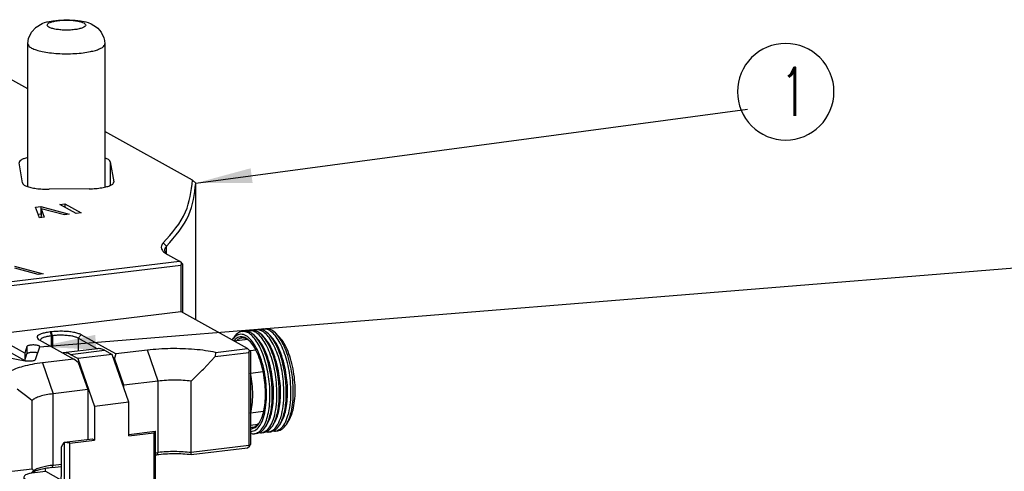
# Model space of a CAD drawing. Header units: inches. Extents: x -399 to 442, y -299 to 295.
# Tile 56 of 134: x -69 to -8, y 166 to 194. Entities that reach past the tile are written whole.
import ezdxf

# ---------------------------------------------------------------- set-up
doc = ezdxf.new("R2010")
doc.units = ezdxf.units.IN
doc.layers.add('1', color=7, linetype='Continuous')
doc.styles.add('CONVERTER_13', font='txt.shx', dxfattribs={"width": 0.63})
doc.dimstyles.get("Standard").update_dxf_attribs({"dimtxt": 0.18, "dimasz": 0.18, "dimexe": 0.18, "dimexo": 0.0625, "dimgap": 0.09, "dimtad": 0, "dimtih": 1, "dimtoh": 1, "dimdec": 4, "dimzin": 0, "dimdsep": 46, "dimtxsty": 'Standard', "dimcen": 0.09, "dimadec": 0, "dimazin": 0, "dimtfac": 1, "dimtdec": 4, "dimtofl": 0, "dimtmove": 0, "dimatfit": 3, "dimfxl": 1, "dimtolj": 1, "dimtzin": 0, "dimarcsym": 0})

# ---------------------------------------------------------------- blocks, each defined once
blk = doc.blocks.new('N2390-20306_4__94', base_point=(-85.879, 176.787))
at = {"color": 7, "linetype": 'Continuous'}
for p, q in [((-80.139, 217.523), (-82.812, 217.2)), ((-79.6, 217.402), (-79.008, 217.074)), ((-82.838, 217.194), (-82.812, 217.2)), ((-81.682, 216.751), (-82.273, 217.079)), ((-79.008, 217.074), (-81.682, 216.751)), ((-81.682, 216.751), (-80.371, 213.03)), ((-77.698, 213.352), (-79.008, 217.074)), ((-77.698, 213.352), (-80.371, 213.03)), ((-80.371, 213.03), (-80.371, 210.422)), ((-77.698, 210.744), (-77.698, 213.352)), ((-82.738, 210.25), (-80.541, 210.515)), ((-80.541, 210.515), (-80.371, 210.422)), ((-77.698, 210.858), (-75.669, 211.103)), ((-77.698, 210.744), (-75.772, 210.977)), ((-75.772, 210.977), (-75.627, 211.08)), ((-75.772, 210.977), (-75.772, 202.428)), ((-75.627, 211.08), (-75.669, 211.103)), ((-75.627, 202.531), (-75.627, 211.08)), ((-82.95, 209.884), (-82.738, 210.25)), ((-82.95, 207.759), (-82.95, 209.884)), ((-82.696, 210.227), (-82.738, 210.25)), ((-82.297, 210.189), (-82.696, 210.227)), ((-82.696, 201.678), (-82.696, 210.227)), ((-82.297, 210.189), (-80.371, 210.422)), ((-82.297, 201.641), (-82.297, 210.189)), ((-84.175, 207.993), (-84.175, 208.208)), ((-85.879, 207.54), (-85.879, 206.274)), ((-85.739, 207.376), (-83.795, 206.297)), ((-85.013, 207.892), (-84.175, 207.993)), ((-84.175, 207.993), (-82.988, 207.334)), ((-85.876, 206.251), (-85.879, 206.274)), ((-85.844, 206.039), (-85.876, 206.251)), ((-85.787, 205.698), (-85.844, 206.039)), ((-85.608, 203.519), (-85.787, 205.698)), ((-84.937, 200.909), (-85.608, 203.519)), ((-84.285, 199.569), (-84.937, 200.909)), ((-83.871, 198.742), (-84.285, 199.569)), ((-74.78, 199.473), (-74.896, 199.627)), ((-74.345, 199.147), (-74.095, 198.907)), ((-82.581, 197.353), (-83.871, 198.742)), ((-82.416, 197.208), (-82.581, 197.353)), ((-82.431, 197.203), (-82.377, 197.169)), ((-82.377, 197.169), (-82.416, 197.208)), ((-81.915, 196.913), (-82.377, 197.169)), ((-81.831, 196.868), (-81.915, 196.913)), ((-81.32, 196.582), (-81.831, 196.868)), ((-81.346, 196.594), (-81.289, 196.537)), ((-81.308, 196.573), (-81.346, 196.594)), ((-81.288, 196.564), (-81.308, 196.573)), ((-81.289, 196.537), (-81.151, 196.415)), ((-81.151, 196.415), (-80.913, 195.902)), ((-80.913, 195.902), (-80.773, 195.594)), ((-80.773, 195.594), (-80.482, 194.39)), ((-80.482, 194.39), (-80.384, 193.24)), ((-72.61, 193.681), (-72.62, 194.065)), ((-72.462, 193.69), (-72.474, 194.13)), ((-80.384, 193.24), (-80.383, 193.06)), ((-80.383, 193.06), (-80.379, 192.317)), ((-80.379, 192.317), (-80.383, 191.529)), ((-79.526, 186.724), (-79.526, 192.675)), ((-79.128, 186.687), (-79.128, 192.637)), ((-80.383, 191.529), (-80.38, 190.615)), ((-80.38, 190.615), (-80.379, 190.544)), ((-80.379, 190.544), (-80.37, 190.124)), ((-80.37, 190.124), (-80.37, 187.056)), ((-80.38, 186.779), (-80.383, 185.815)), ((-80.379, 186.846), (-80.38, 186.779)), ((-80.37, 187.056), (-80.379, 186.846)), ((-80.376, 185.883), (-80.383, 185.815)), ((-80.374, 185.672), (-80.383, 185.815)), ((-80.383, 185.815), (-80.38, 185.806)), ((-80.368, 185.605), (-80.374, 185.672)), ((-80.347, 185.04), (-80.368, 185.605)), ((-80.248, 184.24), (-80.347, 185.04)), ((-80.085, 183.458), (-80.248, 184.24)), ((-72.788, 180.753), (-78.071, 183.686)), ((-71.019, 184.181), (-66.263, 181.541)), ((-79.86, 182.713), (-80.085, 183.458)), ((-72.934, 180.361), (-78.343, 183.363)), ((-74.743, 182.857), (-74.628, 182.915)), ((-74.628, 182.915), (-74.569, 182.94)), ((-74.569, 182.94), (-74.347, 183.021)), ((-74.347, 183.021), (-74.2, 183.064)), ((-74.2, 183.064), (-74.001, 183.114)), ((-74.001, 183.114), (-73.762, 183.163)), ((-73.762, 183.163), (-73.66, 183.181)), ((-73.66, 183.181), (-73.287, 183.235)), ((-79.575, 182.017), (-79.86, 182.713)), ((-75.019, 182.543), (-74.989, 182.642)), ((-75.014, 182.486), (-75.019, 182.543)), ((-74.985, 182.414), (-75.014, 182.486)), ((-74.989, 182.642), (-74.97, 182.672)), ((-74.924, 182.337), (-74.985, 182.414)), ((-74.97, 182.672), (-74.914, 182.735)), ((-74.891, 182.306), (-74.924, 182.337)), ((-74.914, 182.735), (-74.743, 182.857)), ((-74.738, 182.203), (-74.891, 182.306)), ((-74.738, 182.203), (-74.569, 182.109)), ((-69.131, 182.766), (-69.3, 182.859)), ((-79.367, 181.633), (-79.575, 182.017)), ((-79.217, 181.38), (-79.367, 181.633)), ((-78.759, 180.808), (-79.217, 181.38)), ((-74.362, 182.013), (-74.569, 182.109)), ((-74.292, 181.986), (-74.362, 182.013)), ((-74.102, 181.924), (-74.292, 181.986)), ((-73.91, 181.873), (-74.102, 181.924)), ((-73.743, 181.835), (-73.91, 181.873)), ((-73.431, 181.778), (-73.743, 181.835)), ((-73.331, 181.762), (-73.431, 181.778)), ((-73.108, 181.733), (-73.331, 181.762)), ((-72.637, 181.688), (-73.108, 181.733)), ((-66.263, 181.541), (-72.788, 180.753)), ((-72.393, 181.674), (-72.637, 181.688)), ((-72.277, 181.669), (-72.393, 181.674)), ((-71.897, 181.661), (-72.277, 181.669)), ((-71.675, 181.662), (-71.897, 181.661)), ((-71.399, 181.67), (-71.675, 181.662)), ((-71.1, 181.686), (-71.399, 181.67)), ((-70.981, 181.694), (-71.1, 181.686)), ((-70.582, 181.734), (-70.981, 181.694)), ((-66.263, 181.541), (-65.864, 181.214)), ((-78.733, 180.785), (-78.759, 180.808)), ((-78.706, 180.76), (-78.733, 180.785)), ((-78.169, 180.349), (-78.706, 180.76)), ((-65.864, 181.214), (-72.934, 180.361)), ((-72.934, 180.361), (-72.788, 180.753)), ((-70.832, 181.302), (-70.833, 181.301)), ((-69.317, 181.299), (-69.336, 181.319)), ((-65.864, 177.64), (-65.864, 181.214)), ((-78.15, 180.334), (-78.368, 180.496)), ((-78.15, 180.334), (-78.169, 180.349)), ((-77.248, 179.836), (-78.15, 180.334)), ((-78.118, 180.316), (-78.15, 180.334)), ((-77.197, 179.795), (-77.248, 179.836)), ((-76.996, 180.065), (-77.008, 180.236)), ((-76.989, 180.022), (-76.996, 180.065)), ((-76.958, 179.893), (-76.989, 180.022)), ((-76.929, 179.808), (-76.958, 179.893)), ((-72.934, 176.787), (-72.934, 180.361)), ((-77.181, 179.783), (-77.197, 179.795)), ((-76.767, 179.495), (-77.181, 179.783)), ((-76.85, 179.646), (-76.929, 179.808)), ((-76.588, 179.168), (-76.85, 179.646)), ((-76.522, 179.045), (-76.588, 179.168)), ((-76.423, 178.891), (-76.522, 179.045)), ((-76.362, 178.822), (-76.423, 178.891)), ((-76.313, 178.79), (-76.362, 178.822)), ((-76.315, 178.663), (-76.266, 178.78)), ((-72.934, 176.787), (-76.315, 178.663)), ((-76.266, 178.78), (-76.313, 178.79)), ((-72.934, 176.787), (-65.864, 177.64))]:
    blk.add_line(p, q, dxfattribs=at)
at = {"color": 1, "linetype": 'Continuous'}
for p, q in [((-82.273, 217.079), (-79.6, 217.402)), ((-85.739, 206.11), (-85.739, 207.376)), ((-85.868, 206.227), (-85.739, 206.11)), ((-83.387, 206.346), (-83.795, 206.297)), ((-82.297, 201.641), (-75.772, 202.428)), ((-75.772, 202.428), (-75.627, 202.531)), ((-82.297, 201.641), (-82.696, 201.678)), ((-74.715, 199.427), (-81.241, 198.639)), ((-82.992, 198.307), (-81.935, 197.721)), ((-81.241, 198.639), (-81.513, 198.317)), ((-82.969, 198.046), (-82.896, 197.785)), ((-82.896, 197.785), (-82.852, 197.685)), ((-82.852, 197.685), (-82.77, 197.54)), ((-82.77, 197.54), (-82.704, 197.45)), ((-82.704, 197.45), (-82.595, 197.332)), ((-81.698, 197.551), (-81.935, 197.721)), ((-81.935, 197.721), (-81.919, 197.498)), ((-81.919, 197.498), (-81.913, 197.46)), ((-81.913, 197.46), (-81.866, 197.274)), ((-81.465, 197.308), (-81.698, 197.551)), ((-82.595, 197.332), (-82.508, 197.257)), ((-82.508, 197.257), (-82.431, 197.203)), ((-81.866, 197.274), (-81.84, 197.199)), ((-81.84, 197.199), (-81.734, 196.987)), ((-81.734, 196.987), (-81.714, 196.955)), ((-81.714, 196.955), (-81.537, 196.744)), ((-81.349, 197.156), (-81.465, 197.308)), ((-81.287, 197.065), (-81.349, 197.156)), ((-81.236, 196.987), (-81.287, 197.065)), ((-81.127, 196.802), (-81.236, 196.987)), ((-80.922, 196.387), (-81.127, 196.802)), ((-80.738, 195.92), (-80.922, 196.387)), ((-80.58, 195.414), (-80.738, 195.92)), ((-80.449, 194.871), (-80.58, 195.414)), ((-80.394, 194.591), (-80.449, 194.871)), ((-80.373, 194.468), (-80.394, 194.591)), ((-80.348, 194.306), (-80.373, 194.468)), ((-80.281, 193.734), (-80.348, 194.306)), ((-80.254, 193.324), (-80.281, 193.734)), ((-80.383, 193.06), (-80.375, 193.038)), ((-80.375, 193.038), (-80.338, 192.985)), ((-80.338, 192.985), (-80.327, 192.975)), ((-80.327, 192.975), (-80.245, 192.919)), ((-80.245, 192.919), (-80.254, 193.324)), ((-80.245, 192.919), (-80.245, 192.153)), ((-74.365, 193.212), (-79.128, 192.637)), ((-80.245, 192.153), (-80.245, 191.388)), ((-79.526, 192.675), (-79.128, 192.637)), ((-80.383, 191.529), (-80.376, 191.596)), ((-80.374, 191.505), (-80.383, 191.529)), ((-80.338, 191.455), (-80.374, 191.505)), ((-80.327, 191.445), (-80.338, 191.455)), ((-80.245, 191.388), (-80.327, 191.445)), ((-80.245, 191.388), (-80.245, 190.984)), ((-80.245, 190.984), (-80.245, 185.674)), ((-79.526, 186.724), (-79.128, 186.687)), ((-73.414, 187.376), (-79.128, 186.687)), ((-80.38, 185.806), (-80.375, 185.793)), ((-80.375, 185.793), (-80.327, 185.731)), ((-80.327, 185.731), (-80.245, 185.674)), ((-80.24, 185.388), (-80.245, 185.674)), ((-80.224, 185.098), (-80.24, 185.388)), ((-80.216, 184.999), (-80.224, 185.098)), ((-80.169, 184.562), (-80.216, 184.999)), ((-80.132, 184.319), (-80.169, 184.562)), ((-80.08, 184.032), (-80.132, 184.319)), ((-79.996, 183.659), (-80.08, 184.032)), ((-79.96, 183.523), (-79.996, 183.659)), ((-78.071, 183.686), (-78.343, 183.363)), ((-73.076, 184.288), (-78.071, 183.686)), ((-79.812, 183.044), (-79.96, 183.523)), ((-79.639, 182.608), (-79.812, 183.044)), ((-73.287, 183.235), (-73.287, 181.786)), ((-79.588, 182.499), (-79.639, 182.608)), ((-79.444, 182.226), (-79.588, 182.499)), ((-79.332, 182.044), (-79.444, 182.226)), ((-69.3, 182.859), (-69.3, 182.031)), ((-69.131, 182.113), (-69.131, 182.766)), ((-79.234, 181.907), (-79.332, 182.044)), ((-79.054, 181.698), (-79.234, 181.907)), ((-79.013, 181.658), (-79.054, 181.698)), ((-78.89, 181.553), (-79.013, 181.658)), ((-78.766, 181.473), (-78.89, 181.553)), ((-78.749, 181.25), (-78.766, 181.473)), ((-77.615, 180.834), (-78.766, 181.473)), ((-73.287, 181.786), (-73.287, 181.756)), ((-78.743, 181.212), (-78.749, 181.25)), ((-78.697, 181.026), (-78.743, 181.212)), ((-78.682, 180.983), (-78.697, 181.026)), ((-78.67, 180.951), (-78.682, 180.983)), ((-78.565, 180.738), (-78.67, 180.951)), ((-78.544, 180.706), (-78.565, 180.738)), ((-78.368, 180.496), (-78.544, 180.706)), ((-77.423, 180.679), (-77.615, 180.834)), ((-77.008, 180.236), (-77.423, 180.679)), ((-76.315, 178.663), (-77.008, 180.236))]:
    blk.add_line(p, q, dxfattribs=at)
at = {"color": 7, "linetype": 'Continuous'}
for points, knots in [([(-79.6, 217.402), (-79.689, 217.445), (-79.859, 217.528), (-80.048, 217.525), (-80.139, 217.523)], [0, 0, 0, 0, 0.292438, 0.559621, 0.559621, 0.559621, 0.559621]), ([(-82.273, 217.079), (-82.362, 217.123), (-82.533, 217.206), (-82.722, 217.202), (-82.812, 217.2)], [0, 0, 0, 0, 0.2924375, 0.5596201, 0.5596201, 0.5596201, 0.5596201]), ([(-85.013, 207.892), (-85.133, 207.875), (-85.349, 207.845), (-85.614, 207.763), (-85.818, 207.681), (-85.863, 207.579), (-85.879, 207.54)], [0, 0, 0, 0, 0.360116, 0.6484742, 0.8499984, 0.9740685, 0.9740685, 0.9740685, 0.9740685]), ([(-85.879, 207.54), (-85.87, 207.51), (-85.847, 207.437), (-85.779, 207.398), (-85.739, 207.376)], [0, 0, 0, 0, 0.0912425, 0.2232617, 0.2232617, 0.2232617, 0.2232617]), ([(-83.795, 206.297), (-83.722, 206.268), (-83.579, 206.21), (-83.342, 206.317), (-83.172, 206.548), (-83.045, 206.877), (-82.964, 207.293), (-82.955, 207.598), (-82.95, 207.759)], [0, 0, 0, 0, 0.225717, 0.444651, 0.717926, 1.070093, 1.497575, 1.982445, 1.982445, 1.982445, 1.982445]), ([(-85.879, 206.274), (-85.879, 206.266), (-85.878, 206.25), (-85.872, 206.235), (-85.868, 206.227)], [0, 0, 0, 0, 0.02386411, 0.04891923, 0.04891923, 0.04891923, 0.04891923]), ([(-75.772, 202.428), (-75.765, 202.213), (-75.75, 201.781), (-75.643, 201.151), (-75.482, 200.565), (-75.268, 200.067), (-75.03, 199.668), (-74.811, 199.5), (-74.715, 199.427)], [0, 0, 0, 0, 0.645986, 1.295609, 1.912228, 2.462791, 2.922544, 3.282491, 3.282491, 3.282491, 3.282491]), ([(-75.627, 202.531), (-75.622, 202.351), (-75.613, 201.988), (-75.544, 201.448), (-75.437, 200.925), (-75.291, 200.438), (-75.12, 200.001), (-74.968, 199.747), (-74.896, 199.627)], [0, 0, 0, 0, 0.54074, 1.089625, 1.629108, 2.142192, 2.613516, 3.030617, 3.030617, 3.030617, 3.030617]), ([(-82.696, 201.678), (-82.688, 201.437), (-82.672, 200.953), (-82.552, 200.248), (-82.372, 199.591), (-82.132, 199.034), (-81.865, 198.586), (-81.62, 198.399), (-81.513, 198.317)], [0, 0, 0, 0, 0.723504, 1.451082, 2.141695, 2.758326, 3.273249, 3.676389, 3.676389, 3.676389, 3.676389]), ([(-82.297, 201.641), (-82.29, 201.425), (-82.276, 200.993), (-82.168, 200.363), (-82.008, 199.777), (-81.794, 199.28), (-81.556, 198.88), (-81.337, 198.713), (-81.241, 198.639)], [0, 0, 0, 0, 0.645986, 1.295609, 1.912228, 2.462791, 2.922544, 3.282491, 3.282491, 3.282491, 3.282491]), ([(-74.345, 199.147), (-74.405, 199.202), (-74.519, 199.307), (-74.652, 199.388), (-74.715, 199.427)], [0, 0, 0, 0, 0.2430908, 0.4653509, 0.4653509, 0.4653509, 0.4653509]), ([(-72.62, 194.065), (-72.649, 194.414), (-72.705, 195.109), (-72.899, 196.12), (-73.163, 197.066), (-73.497, 197.903), (-73.87, 198.61), (-74.196, 198.979), (-74.345, 199.147)], [0, 0, 0, 0, 1.050033, 2.090126, 3.082381, 3.99227, 4.79175, 5.463602, 5.463602, 5.463602, 5.463602]), ([(-79.526, 192.675), (-79.534, 192.977), (-79.549, 193.587), (-79.666, 194.493), (-79.845, 195.371), (-80.088, 196.19), (-80.382, 196.919), (-80.721, 197.526), (-81.08, 198.012), (-81.378, 198.222), (-81.513, 198.317)], [0, 0, 0, 0, 0.907668, 1.82901, 2.734568, 3.595814, 4.386964, 5.087098, 5.6831, 6.174585, 6.174585, 6.174585, 6.174585]), ([(-79.128, 192.637), (-79.136, 192.959), (-79.152, 193.608), (-79.276, 194.571), (-79.467, 195.506), (-79.725, 196.376), (-80.038, 197.152), (-80.399, 197.799), (-80.781, 198.315), (-81.098, 198.538), (-81.241, 198.639)], [0, 0, 0, 0, 0.965604, 1.945755, 2.909115, 3.825334, 4.666983, 5.411807, 6.045851, 6.568707, 6.568707, 6.568707, 6.568707]), ([(-72.474, 194.13), (-72.501, 194.458), (-72.554, 195.111), (-72.736, 196.061), (-72.984, 196.951), (-73.298, 197.737), (-73.649, 198.402), (-73.955, 198.749), (-74.095, 198.907)], [0, 0, 0, 0, 0.987031, 1.964718, 2.897437, 3.752731, 4.504242, 5.135782, 5.135782, 5.135782, 5.135782]), ([(-79.526, 186.724), (-79.518, 186.483), (-79.502, 185.999), (-79.382, 185.294), (-79.202, 184.637), (-78.962, 184.08), (-78.696, 183.632), (-78.451, 183.445), (-78.343, 183.363)], [0, 0, 0, 0, 0.723504, 1.451082, 2.141695, 2.758326, 3.273249, 3.676389, 3.676389, 3.676389, 3.676389]), ([(-79.128, 186.687), (-79.121, 186.471), (-79.106, 186.039), (-78.999, 185.409), (-78.838, 184.823), (-78.624, 184.326), (-78.386, 183.926), (-78.167, 183.759), (-78.071, 183.686)], [0, 0, 0, 0, 0.645986, 1.295609, 1.912228, 2.462791, 2.922544, 3.282491, 3.282491, 3.282491, 3.282491]), ([(-69.3, 182.859), (-69.439, 182.921), (-69.759, 183.062), (-70.333, 183.181), (-71.014, 183.273), (-71.763, 183.312), (-72.53, 183.308), (-73.038, 183.259), (-73.287, 183.235)], [0, 0, 0, 0, 0.454191, 1.047611, 1.748557, 2.514407, 3.296869, 4.046262, 4.046262, 4.046262, 4.046262]), ([(-70.582, 181.734), (-70.362, 181.765), (-69.96, 181.822), (-69.431, 181.965), (-69.07, 182.126), (-68.825, 182.337), (-68.885, 182.627), (-69.039, 182.714), (-69.131, 182.766)], [0, 0, 0, 0, 0.669426, 1.21922, 1.623071, 1.883635, 2.088999, 2.39368, 2.39368, 2.39368, 2.39368]), ([(-69.1, 181.452), (-69.114, 181.48), (-69.151, 181.556), (-69.311, 181.61), (-69.516, 181.665), (-69.783, 181.697), (-70.075, 181.709), (-70.368, 181.697), (-70.632, 181.665), (-70.845, 181.61), (-70.988, 181.556), (-71.073, 181.452), (-70.988, 181.348), (-70.845, 181.294), (-70.632, 181.239), (-70.368, 181.208), (-70.075, 181.196), (-69.783, 181.208), (-69.516, 181.239), (-69.311, 181.294), (-69.151, 181.348), (-69.114, 181.424), (-69.1, 181.452)], [0, 0, 0, 0, 0.091423, 0.246753, 0.469562, 0.743714, 1.045259, 1.346803, 1.620955, 1.843764, 1.999094, 2.090517, 2.18194, 2.33727, 2.560079, 2.834231, 3.135776, 3.43732, 3.711472, 3.934281, 4.089611, 4.181034, 4.181034, 4.181034, 4.181034]), ([(-69.336, 181.319), (-69.373, 181.34), (-69.465, 181.392), (-69.645, 181.428), (-69.865, 181.456), (-70.108, 181.462), (-70.348, 181.451), (-70.557, 181.418), (-70.724, 181.38), (-70.801, 181.324), (-70.832, 181.302)], [0, 0, 0, 0, 0.128157, 0.314325, 0.543728, 0.794526, 1.04198, 1.26179, 1.433507, 1.545433, 1.545433, 1.545433, 1.545433])]:
    blk.add_open_spline(points, degree=3, knots=knots, dxfattribs=at)
at = {"color": 1, "linetype": 'Continuous'}
for points, knots in [([(-85.739, 206.11), (-85.728, 205.692), (-85.707, 204.848), (-85.546, 203.596), (-85.298, 202.381), (-84.962, 201.249), (-84.555, 200.24), (-84.087, 199.4), (-83.59, 198.729), (-83.178, 198.438), (-82.992, 198.307)], [0, 0, 0, 0, 1.255285, 2.529481, 3.781849, 4.972935, 6.067078, 7.035348, 7.859606, 8.53932, 8.53932, 8.53932, 8.53932]), ([(-82.992, 198.307), (-82.991, 198.263), (-82.989, 198.176), (-82.976, 198.089), (-82.969, 198.046)], [0, 0, 0, 0, 0.1318122, 0.2621425, 0.2621425, 0.2621425, 0.2621425])]:
    blk.add_open_spline(points, degree=3, knots=knots, dxfattribs=at)
blk = doc.blocks.new('N2390-20308__100', base_point=(-69.684, 210.907))
at = {"color": 7, "linetype": 'Continuous'}
for p, q in [((-68.909, 218.858), (-68.727, 218.88)), ((-68.547, 218.874), (-68.533, 218.881)), ((-68.365, 218.923), (-68.184, 218.945)), ((-68.003, 218.94), (-67.989, 218.947)), ((-67.821, 218.989), (-67.64, 219.011)), ((-67.459, 219.006), (-67.445, 219.012)), ((-67.277, 219.055), (-67.096, 219.077)), ((-69.684, 218.191), (-69.583, 218.351)), ((-69.683, 218.191), (-69.637, 218.257)), ((-69.535, 218.14), (-69.551, 218.118)), ((-69.345, 218.14), (-69.354, 218.13)), ((-68.319, 218.113), (-68.399, 218.178)), ((-67.952, 218.548), (-67.785, 218.388)), ((-67.408, 218.614), (-67.242, 218.453)), ((-66.864, 218.679), (-66.698, 218.519)), ((-66.071, 218.505), (-66.321, 218.745)), ((-68.265, 211.406), (-68.22, 211.399)), ((-68.265, 211.289), (-68.182, 211.29)), ((-66.971, 211.639), (-67.095, 211.444)), ((-66.427, 211.705), (-66.551, 211.51)), ((-65.883, 211.77), (-66.007, 211.575)), ((-65.463, 211.641), (-65.278, 211.933)), ((-68.221, 211.088), (-68.265, 211.091)), ((-68.155, 210.922), (-68.265, 210.952)), ((-67.769, 210.937), (-67.95, 210.915)), ((-67.476, 210.976), (-67.587, 210.985)), ((-67.406, 210.981), (-67.225, 211.003)), ((-66.932, 211.042), (-67.044, 211.051)), ((-66.863, 211.047), (-66.681, 211.069)), ((-66.388, 211.108), (-66.5, 211.117)), ((-66.319, 211.112), (-66.137, 211.134))]:
    blk.add_line(p, q, dxfattribs=at)
at = {"color": 1, "linetype": 'Continuous'}
for p, q in [((-68.62, 218.227), (-68.629, 218.217)), ((-68.561, 218.277), (-68.62, 218.227)), ((-67.831, 211.604), (-67.825, 211.6)), ((-67.795, 211.582), (-67.751, 211.561))]:
    blk.add_line(p, q, dxfattribs=at)
at = {"color": 7, "linetype": 'Continuous'}
for points, knots in [([(-68.909, 218.858), (-69.036, 218.818), (-69.319, 218.73), (-69.489, 218.485), (-69.583, 218.351)], [0, 0, 0, 0, 0.3900794, 0.8648773, 0.8648773, 0.8648773, 0.8648773]), ([(-66.817, 215.156), (-66.856, 215.41), (-66.931, 215.91), (-67.116, 216.624), (-67.343, 217.276), (-67.611, 217.84), (-67.908, 218.299), (-68.226, 218.63), (-68.562, 218.847), (-68.799, 218.854), (-68.909, 218.858)], [0, 0, 0, 0, 0.770608, 1.514946, 2.210604, 2.838269, 3.383696, 3.840715, 4.216579, 4.540248, 4.540248, 4.540248, 4.540248]), ([(-67.952, 218.548), (-68.075, 218.656), (-68.299, 218.853), (-68.594, 218.871), (-68.727, 218.88)], [0, 0, 0, 0, 0.4747928, 0.8648687, 0.8648687, 0.8648687, 0.8648687]), ([(-68.365, 218.923), (-68.393, 218.919), (-68.451, 218.91), (-68.505, 218.891), (-68.533, 218.881)], [0, 0, 0, 0, 0.0860593, 0.1732953, 0.1732953, 0.1732953, 0.1732953]), ([(-66.238, 214.897), (-66.27, 215.167), (-66.333, 215.701), (-66.508, 216.469), (-66.733, 217.176), (-67.006, 217.793), (-67.313, 218.298), (-67.644, 218.666), (-67.997, 218.908), (-68.249, 218.919), (-68.365, 218.923)], [0, 0, 0, 0, 0.814991, 1.610536, 2.359717, 3.038784, 3.629504, 4.122639, 4.524177, 4.865622, 4.865622, 4.865622, 4.865622]), ([(-67.408, 218.614), (-67.531, 218.722), (-67.755, 218.918), (-68.05, 218.937), (-68.184, 218.945)], [0, 0, 0, 0, 0.4747984, 0.8648778, 0.8648778, 0.8648778, 0.8648778]), ([(-67.821, 218.989), (-67.85, 218.985), (-67.907, 218.976), (-67.961, 218.956), (-67.989, 218.947)], [0, 0, 0, 0, 0.0860593, 0.1732953, 0.1732953, 0.1732953, 0.1732953]), ([(-65.694, 214.963), (-65.726, 215.233), (-65.789, 215.766), (-65.964, 216.534), (-66.19, 217.242), (-66.462, 217.858), (-66.769, 218.364), (-67.1, 218.731), (-67.454, 218.974), (-67.705, 218.984), (-67.821, 218.989)], [0, 0, 0, 0, 0.814991, 1.610537, 2.359718, 3.038785, 3.629504, 4.122639, 4.524177, 4.865623, 4.865623, 4.865623, 4.865623]), ([(-66.864, 218.679), (-66.987, 218.787), (-67.211, 218.984), (-67.507, 219.003), (-67.64, 219.011)], [0, 0, 0, 0, 0.4747981, 0.8648775, 0.8648775, 0.8648775, 0.8648775]), ([(-67.277, 219.055), (-67.306, 219.05), (-67.363, 219.041), (-67.418, 219.022), (-67.445, 219.012)], [0, 0, 0, 0, 0.0860593, 0.1732954, 0.1732954, 0.1732954, 0.1732954]), ([(-65.15, 215.028), (-65.182, 215.298), (-65.245, 215.832), (-65.42, 216.6), (-65.646, 217.307), (-65.918, 217.924), (-66.225, 218.43), (-66.556, 218.797), (-66.91, 219.04), (-67.162, 219.05), (-67.277, 219.055)], [0, 0, 0, 0, 0.814991, 1.610538, 2.359719, 3.038786, 3.629505, 4.12264, 4.524178, 4.865624, 4.865624, 4.865624, 4.865624]), ([(-66.321, 218.745), (-66.443, 218.853), (-66.667, 219.05), (-66.963, 219.068), (-67.096, 219.077)], [0, 0, 0, 0, 0.4747979, 0.8648772, 0.8648772, 0.8648772, 0.8648772]), ([(-68.221, 211.088), (-68.087, 211.118), (-67.786, 211.187), (-67.458, 211.621), (-67.212, 212.205), (-67.053, 212.963), (-66.989, 213.836), (-67.025, 214.775), (-67.159, 215.72), (-67.384, 216.612), (-67.683, 217.393), (-68.039, 218.018), (-68.432, 218.455), (-68.873, 218.68), (-69.339, 218.599), (-69.533, 218.377), (-69.637, 218.257)], [0, 0, 0, 0, 0.403914, 0.899837, 1.537988, 2.316139, 3.204825, 4.160098, 5.130805, 6.064233, 6.911502, 7.633642, 8.210436, 8.657732, 9.054921, 9.520367, 9.520367, 9.520367, 9.520367]), ([(-67.18, 215.252), (-67.227, 215.526), (-67.319, 216.057), (-67.546, 216.799), (-67.823, 217.439), (-68.142, 217.945), (-68.489, 218.296), (-68.868, 218.472), (-69.264, 218.413), (-69.441, 218.235), (-69.535, 218.14)], [0, 0, 0, 0, 0.831712, 1.616227, 2.32027, 2.918827, 3.401471, 3.784604, 4.128733, 4.521137, 4.521137, 4.521137, 4.521137]), ([(-68.399, 218.178), (-68.48, 218.23), (-68.63, 218.327), (-68.891, 218.371), (-69.145, 218.309), (-69.276, 218.198), (-69.345, 218.14)], [0, 0, 0, 0, 0.28368, 0.531852, 0.773626, 1.040874, 1.040874, 1.040874, 1.040874]), ([(-66.6, 214.853), (-66.63, 215.111), (-66.69, 215.622), (-66.854, 216.359), (-67.064, 217.043), (-67.32, 217.646), (-67.601, 218.157), (-67.842, 218.425), (-67.952, 218.548)], [0, 0, 0, 0, 0.778549, 1.5405, 2.262268, 2.922747, 3.505113, 3.999367, 3.999367, 3.999367, 3.999367]), ([(-66.583, 215.511), (-66.642, 215.816), (-66.755, 216.402), (-67.034, 217.203), (-67.352, 217.883), (-67.651, 218.231), (-67.785, 218.388)], [0, 0, 0, 0, 0.928494, 1.789038, 2.541488, 3.159461, 3.159461, 3.159461, 3.159461]), ([(-66.056, 214.919), (-66.087, 215.177), (-66.147, 215.687), (-66.31, 216.425), (-66.52, 217.109), (-66.776, 217.712), (-67.058, 218.223), (-67.298, 218.491), (-67.408, 218.614)], [0, 0, 0, 0, 0.778546, 1.540496, 2.262262, 2.92274, 3.505105, 3.999359, 3.999359, 3.999359, 3.999359]), ([(-66.039, 215.577), (-66.098, 215.881), (-66.211, 216.468), (-66.49, 217.269), (-66.808, 217.949), (-67.107, 218.297), (-67.242, 218.453)], [0, 0, 0, 0, 0.928494, 1.789039, 2.541489, 3.159462, 3.159462, 3.159462, 3.159462]), ([(-65.512, 214.985), (-65.543, 215.243), (-65.603, 215.753), (-65.766, 216.49), (-65.976, 217.175), (-66.232, 217.778), (-66.514, 218.288), (-66.754, 218.556), (-66.864, 218.679)], [0, 0, 0, 0, 0.778547, 1.540497, 2.262263, 2.922742, 3.505107, 3.999361, 3.999361, 3.999361, 3.999361]), ([(-65.496, 215.643), (-65.554, 215.947), (-65.668, 216.534), (-65.946, 217.335), (-66.264, 218.014), (-66.563, 218.362), (-66.698, 218.519)], [0, 0, 0, 0, 0.928495, 1.78904, 2.541491, 3.159464, 3.159464, 3.159464, 3.159464]), ([(-65.463, 211.641), (-65.375, 211.809), (-65.183, 212.179), (-65.026, 212.841), (-64.93, 213.602), (-64.917, 214.436), (-64.983, 215.303), (-65.125, 216.159), (-65.336, 216.967), (-65.611, 217.683), (-65.92, 218.289), (-66.195, 218.602), (-66.321, 218.745)], [0, 0, 0, 0, 0.567792, 1.247889, 2.023372, 2.867245, 3.746683, 4.62612, 5.469994, 6.245476, 6.925572, 7.493364, 7.493364, 7.493364, 7.493364]), ([(-64.95, 212.748), (-64.902, 212.984), (-64.801, 213.482), (-64.769, 214.275), (-64.809, 215.111), (-64.931, 215.95), (-65.124, 216.746), (-65.383, 217.455), (-65.68, 218.055), (-65.949, 218.365), (-66.071, 218.505)], [0, 0, 0, 0, 0.720961, 1.52287, 2.372119, 3.230965, 4.060869, 4.825733, 5.49548, 6.050882, 6.050882, 6.050882, 6.050882]), ([(-68.182, 211.29), (-68.082, 211.319), (-67.864, 211.38), (-67.607, 211.666), (-67.396, 212.057), (-67.235, 212.562), (-67.128, 213.158), (-67.082, 213.823), (-67.092, 214.531), (-67.15, 215.01), (-67.18, 215.252)], [0, 0, 0, 0, 0.306662, 0.66685, 1.109116, 1.639042, 2.248477, 2.921157, 3.635837, 4.368406, 4.368406, 4.368406, 4.368406]), ([(-67.95, 210.915), (-67.842, 210.946), (-67.607, 211.012), (-67.327, 211.316), (-67.096, 211.731), (-66.917, 212.269), (-66.794, 212.904), (-66.735, 213.615), (-66.736, 214.376), (-66.79, 214.893), (-66.817, 215.156)], [0, 0, 0, 0, 0.331733, 0.719168, 1.192437, 1.758271, 2.409173, 3.129154, 3.89695, 4.688154, 4.688154, 4.688154, 4.688154]), ([(-66.971, 211.639), (-66.894, 211.783), (-66.728, 212.098), (-66.582, 212.657), (-66.483, 213.3), (-66.451, 214.01), (-66.477, 214.756), (-66.548, 215.258), (-66.583, 215.511)], [0, 0, 0, 0, 0.488003, 1.065607, 1.721794, 2.438304, 3.192428, 3.958992, 3.958992, 3.958992, 3.958992]), ([(-66.427, 211.705), (-66.351, 211.849), (-66.184, 212.163), (-66.038, 212.723), (-65.939, 213.366), (-65.907, 214.075), (-65.933, 214.822), (-66.004, 215.324), (-66.039, 215.577)], [0, 0, 0, 0, 0.488003, 1.065608, 1.721794, 2.438305, 3.19243, 3.958993, 3.958993, 3.958993, 3.958993]), ([(-66.319, 211.112), (-66.182, 211.159), (-65.873, 211.263), (-65.551, 211.736), (-65.304, 212.359), (-65.15, 213.155), (-65.086, 214.063), (-65.128, 214.7), (-65.15, 215.028)], [0, 0, 0, 0, 0.425011, 0.955058, 1.630909, 2.446152, 3.369781, 4.357489, 4.357489, 4.357489, 4.357489]), ([(-65.883, 211.77), (-65.807, 211.914), (-65.64, 212.229), (-65.494, 212.788), (-65.396, 213.431), (-65.364, 214.141), (-65.39, 214.887), (-65.46, 215.39), (-65.496, 215.643)], [0, 0, 0, 0, 0.488003, 1.065608, 1.721795, 2.438305, 3.192431, 3.958995, 3.958995, 3.958995, 3.958995]), ([(-67.406, 210.981), (-67.269, 211.027), (-66.961, 211.132), (-66.638, 211.604), (-66.392, 212.227), (-66.238, 213.023), (-66.174, 213.932), (-66.216, 214.568), (-66.238, 214.897)], [0, 0, 0, 0, 0.425011, 0.955058, 1.630909, 2.446151, 3.369779, 4.357486, 4.357486, 4.357486, 4.357486]), ([(-67.095, 211.444), (-67.025, 211.572), (-66.874, 211.849), (-66.728, 212.336), (-66.62, 212.894), (-66.562, 213.514), (-66.55, 214.174), (-66.583, 214.624), (-66.6, 214.853)], [0, 0, 0, 0, 0.436808, 0.944269, 1.516249, 2.141852, 2.807039, 3.495746, 3.495746, 3.495746, 3.495746]), ([(-66.863, 211.047), (-66.725, 211.093), (-66.417, 211.197), (-66.094, 211.67), (-65.848, 212.293), (-65.694, 213.089), (-65.63, 213.997), (-65.672, 214.634), (-65.694, 214.963)], [0, 0, 0, 0, 0.425011, 0.955058, 1.630909, 2.446152, 3.369781, 4.357488, 4.357488, 4.357488, 4.357488]), ([(-66.551, 211.51), (-66.481, 211.638), (-66.33, 211.915), (-66.185, 212.402), (-66.076, 212.96), (-66.018, 213.579), (-66.006, 214.24), (-66.039, 214.69), (-66.056, 214.919)], [0, 0, 0, 0, 0.436808, 0.944269, 1.516247, 2.141848, 2.807033, 3.495738, 3.495738, 3.495738, 3.495738]), ([(-66.007, 211.575), (-65.937, 211.703), (-65.786, 211.98), (-65.641, 212.468), (-65.532, 213.026), (-65.474, 213.645), (-65.462, 214.305), (-65.495, 214.756), (-65.512, 214.985)], [0, 0, 0, 0, 0.436808, 0.944269, 1.516247, 2.141849, 2.807034, 3.495739, 3.495739, 3.495739, 3.495739]), ([(-65.278, 211.933), (-65.212, 212.053), (-65.071, 212.311), (-64.992, 212.595), (-64.95, 212.748)], [0, 0, 0, 0, 0.4071684, 0.8806036, 0.8806036, 0.8806036, 0.8806036]), ([(-68.22, 211.399), (-68.095, 211.413), (-67.819, 211.445), (-67.646, 211.664), (-67.551, 211.783)], [0, 0, 0, 0, 0.3651055, 0.8002192, 0.8002192, 0.8002192, 0.8002192]), ([(-67.769, 210.937), (-67.641, 210.977), (-67.359, 211.065), (-67.188, 211.31), (-67.095, 211.444)], [0, 0, 0, 0, 0.3900768, 0.8648711, 0.8648711, 0.8648711, 0.8648711]), ([(-67.225, 211.003), (-67.098, 211.043), (-66.815, 211.131), (-66.644, 211.375), (-66.551, 211.51)], [0, 0, 0, 0, 0.3900804, 0.8648803, 0.8648803, 0.8648803, 0.8648803]), ([(-66.681, 211.069), (-66.554, 211.108), (-66.271, 211.197), (-66.101, 211.441), (-66.007, 211.575)], [0, 0, 0, 0, 0.3900803, 0.8648799, 0.8648799, 0.8648799, 0.8648799]), ([(-66.137, 211.134), (-66.01, 211.174), (-65.727, 211.262), (-65.557, 211.507), (-65.463, 211.641)], [0, 0, 0, 0, 0.3900803, 0.8648796, 0.8648796, 0.8648796, 0.8648796]), ([(-68.155, 210.922), (-68.12, 210.917), (-68.052, 210.907), (-67.984, 210.913), (-67.95, 210.915)], [0, 0, 0, 0, 0.1036064, 0.205284, 0.205284, 0.205284, 0.205284]), ([(-67.476, 210.976), (-67.464, 210.977), (-67.441, 210.977), (-67.418, 210.98), (-67.406, 210.981)], [0, 0, 0, 0, 0.03491945, 0.06975979, 0.06975979, 0.06975979, 0.06975979]), ([(-66.932, 211.042), (-66.92, 211.042), (-66.897, 211.043), (-66.874, 211.045), (-66.863, 211.047)], [0, 0, 0, 0, 0.03491562, 0.06975214, 0.06975214, 0.06975214, 0.06975214]), ([(-66.388, 211.108), (-66.377, 211.108), (-66.353, 211.109), (-66.33, 211.111), (-66.319, 211.112)], [0, 0, 0, 0, 0.03491562, 0.06975215, 0.06975215, 0.06975215, 0.06975215])]:
    blk.add_open_spline(points, degree=3, knots=knots, dxfattribs=at)
at = {"color": 1, "linetype": 'Continuous'}
blk.add_open_spline([(-67.825, 211.6), (-67.82, 211.597), (-67.81, 211.591), (-67.8, 211.585), (-67.795, 211.582)], degree=3, knots=[0, 0, 0, 0, 0.01751415, 0.03485405, 0.03485405, 0.03485405, 0.03485405], dxfattribs=at)
blk = doc.blocks.new('N2390-20307__101', base_point=(-69.534, 211.552))
at = {"color": 7, "linetype": 'Continuous'}
for p, q in [((-68.485, 218.235), (-69.534, 218.108)), ((-67.823, 217.401), (-68.288, 217.345)), ((-67.261, 215.716), (-68.249, 215.597)), ((-67.234, 212.629), (-68.249, 212.506)), ((-67.686, 211.622), (-68.265, 211.552))]:
    blk.add_line(p, q, dxfattribs=at)
blk.add_open_spline([(-68.249, 212.506), (-68.201, 212.732), (-68.099, 213.21), (-68.069, 213.974), (-68.106, 214.783), (-68.201, 215.325), (-68.249, 215.597)], degree=3, knots=[0, 0, 0, 0, 0.690562, 1.464463, 2.285919, 3.114551, 3.114551, 3.114551, 3.114551], dxfattribs=at)
blk = doc.blocks.new('N2390-60307_6__102', base_point=(-69.684, 210.907))
for name, p in [('N2390-20308__100', (-69.684, 210.907)), ('N2390-20307__101', (-69.534, 211.552))]:
    blk.add_blockref(name, p)
blk = doc.blocks.new('E6992-26102__116', base_point=(-85.562, 230.079))
at = {"color": 7, "linetype": 'Continuous'}
for p, q in [((-84.92, 242.516), (-84.443, 242.789)), ((-84.443, 242.789), (-84.38, 242.816)), ((-84.38, 242.816), (-84.264, 242.863)), ((-84.264, 242.863), (-84.075, 242.916)), ((-84.075, 242.916), (-84.021, 242.932)), ((-84.021, 242.932), (-83.609, 243.015)), ((-83.609, 243.015), (-83.187, 243.068)), ((-83.187, 243.068), (-82.754, 243.093)), ((-82.754, 243.093), (-82.316, 243.091)), ((-82.316, 243.091), (-81.883, 243.063)), ((-81.883, 243.063), (-81.462, 243.006)), ((-81.462, 243.006), (-81.051, 242.919)), ((-81.051, 242.919), (-80.86, 242.863)), ((-80.86, 242.863), (-80.626, 242.762)), ((-80.626, 242.762), (-80.211, 242.516)), ((-85.49, 241.69), (-85.264, 242.129)), ((-85.264, 242.129), (-84.942, 242.496)), ((-84.942, 242.496), (-84.929, 242.508)), ((-84.929, 242.508), (-84.92, 242.516)), ((-80.211, 242.516), (-80.115, 242.428)), ((-80.115, 242.428), (-79.86, 242.129)), ((-79.86, 242.129), (-79.642, 241.69)), ((-85.562, 241.222), (-85.498, 241.656)), ((-85.562, 230.116), (-85.562, 241.222)), ((-85.498, 241.656), (-85.492, 241.68)), ((-85.492, 241.68), (-85.49, 241.69)), ((-79.642, 241.69), (-79.599, 241.486)), ((-79.599, 241.486), (-79.562, 241.222)), ((-79.562, 241.222), (-79.562, 230.079))]:
    blk.add_line(p, q, dxfattribs=at)
at = {"color": 1, "linetype": 'Continuous'}
for points, knots in [([(-84.062, 242.671), (-84.045, 242.632), (-84, 242.528), (-83.793, 242.447), (-83.524, 242.365), (-83.169, 242.311), (-82.77, 242.281), (-82.354, 242.281), (-81.954, 242.311), (-81.602, 242.365), (-81.325, 242.447), (-81.137, 242.528), (-81.033, 242.671), (-81.137, 242.814), (-81.325, 242.896), (-81.602, 242.977), (-81.954, 243.031), (-82.354, 243.061), (-82.77, 243.061), (-83.169, 243.031), (-83.524, 242.977), (-83.793, 242.896), (-84, 242.814), (-84.045, 242.711), (-84.062, 242.671)], [0, 0, 0, 0, 0.125121, 0.328982, 0.620777, 0.98488, 1.395712, 1.822656, 2.233487, 2.597591, 2.889385, 3.093247, 3.218367, 3.343487, 3.54735, 3.839144, 4.203247, 4.614079, 5.041023, 5.451855, 5.815957, 6.107753, 6.311614, 6.436735, 6.436735, 6.436735, 6.436735]), ([(-85.562, 241.222), (-85.542, 241.161), (-85.493, 241.01), (-85.23, 240.86), (-84.88, 240.718), (-84.406, 240.602), (-83.846, 240.513), (-83.222, 240.458), (-82.564, 240.439), (-81.907, 240.459), (-81.282, 240.51), (-80.884, 240.581), (-80.694, 240.615)], [0, 0, 0, 0, 0.188321, 0.464055, 0.850235, 1.340455, 1.916245, 2.552436, 3.219858, 3.887402, 4.523953, 5.100315, 5.100315, 5.100315, 5.100315]), ([(-80.694, 240.615), (-80.565, 240.643), (-80.327, 240.697), (-80.015, 240.807), (-79.771, 240.92), (-79.662, 241.03), (-79.615, 241.076)], [0, 0, 0, 0, 0.3966, 0.72996, 0.99436, 1.191246, 1.191246, 1.191246, 1.191246])]:
    blk.add_open_spline(points, degree=3, knots=knots, dxfattribs=at)
at = {"color": 7, "linetype": 'Continuous'}
blk.add_open_spline([(-79.615, 241.076), (-79.6, 241.1), (-79.57, 241.144), (-79.565, 241.197), (-79.562, 241.222)], degree=3, knots=[0, 0, 0, 0, 0.0829653, 0.1574798, 0.1574798, 0.1574798, 0.1574798], dxfattribs=at)
blk = doc.blocks.new('N2390-20304_adpater_plate__117', base_point=(-207.43, 197.387))
at = {"color": 7, "linetype": 'Continuous'}
for p, q in [((-85.562, 237.727), (-87.417, 238.756)), ((-72.752, 230.617), (-79.562, 234.397)), ((-85.978, 230.409), (-86.239, 231.961)), ((-85.562, 232.372), (-85.563, 232.372)), ((-79.47, 232.301), (-79.562, 232.335)), ((-79.146, 232.041), (-78.884, 230.489)), ((-72.752, 230.617), (-72.502, 230.39)), ((-72.502, 219.755), (-72.502, 230.39)), ((-80.795, 229.95), (-83.892, 229.915)), ((-84.966, 228.511), (-84.558, 228.561)), ((-84.65, 227.693), (-84.966, 228.511)), ((-84.558, 228.561), (-84.558, 227.981)), ((-84.558, 228.561), (-82.339, 227.972)), ((-84.524, 228.404), (-84.524, 227.824)), ((-82.713, 227.927), (-84.524, 228.404)), ((-84.524, 228.404), (-84.276, 227.738)), ((-83.063, 228.741), (-82.689, 228.786)), ((-81.795, 228.037), (-83.063, 228.741)), ((-82.689, 228.786), (-82.689, 228.534)), ((-82.689, 228.786), (-81.421, 228.082)), ((-81.421, 228.082), (-81.795, 228.037)), ((-84.558, 227.981), (-84.752, 227.958)), ((-84.276, 227.738), (-84.65, 227.693)), ((-84.524, 227.972), (-84.558, 227.981)), ((-84.483, 227.713), (-84.524, 227.824)), ((-82.339, 227.972), (-82.713, 227.927)), ((-93.033, 222.001), (-73.774, 224.325)), ((-74.87, 224.952), (-74.86, 224.938)), ((-74.701, 224.839), (-73.774, 224.325)), ((-73.608, 224.189), (-73.774, 224.325)), ((-92.927, 221.7), (-73.668, 224.025)), ((-86.595, 223.93), (-84.375, 223.341)), ((-84.749, 223.296), (-86.561, 223.773)), ((-73.608, 224.189), (-73.668, 224.025)), ((-73.668, 224.025), (-73.668, 220.403)), ((-73.547, 224.111), (-73.608, 224.189)), ((-73.547, 224.111), (-73.547, 220.335)), ((-84.375, 223.341), (-84.749, 223.296)), ((-90.733, 218.343), (-73.668, 220.403)), ((-68.491, 217.529), (-73.668, 220.403)), ((-85.803, 217.186), (-87.762, 218.273)), ((-84.681, 218.217), (-81.976, 216.716)), ((-84.593, 218.187), (-84.594, 218.169)), ((-83.744, 218.83), (-83.834, 218.819)), ((-83.638, 218.53), (-83.729, 218.519)), ((-80.164, 217.52), (-81.645, 218.342)), ((-78.713, 217.109), (-81.418, 218.611)), ((-87.762, 217.694), (-85.803, 216.607)), ((-85.632, 217.693), (-85.803, 217.186)), ((-84.97, 216.683), (-84.636, 217.67)), ((-76.266, 217.405), (-78.713, 217.109)), ((-70.971, 217.23), (-68.491, 217.529)), ((-68.491, 217.529), (-68.325, 217.393)), ((-68.386, 217.229), (-68.325, 217.393)), ((-68.325, 217.393), (-68.265, 217.315)), ((-68.265, 217.315), (-68.265, 210.071)), ((-88.892, 217.157), (-85.755, 216.588)), ((-85.803, 217.186), (-85.803, 216.607)), ((-85.803, 216.607), (-85.632, 217.113)), ((-84.802, 217.199), (-84.796, 217.197)), ((-81.976, 216.716), (-84.423, 216.42)), ((-81.644, 216.443), (-81.976, 216.716)), ((-78.834, 216.782), (-78.922, 216.831)), ((-78.713, 217.109), (-78.834, 216.782)), ((-78.095, 214.681), (-78.834, 216.782)), ((-71.916, 215.939), (-71.333, 216.56)), ((-71.333, 216.56), (-71.011, 216.912)), ((-70.971, 217.23), (-71.011, 216.912)), ((-71.011, 216.912), (-68.386, 217.229)), ((-68.386, 217.229), (-68.386, 209.985)), ((-81.644, 216.443), (-80.904, 214.342)), ((-72.441, 215.4), (-71.997, 215.854)), ((-71.997, 215.854), (-71.916, 215.939)), ((-72.852, 215), (-72.441, 215.4)), ((-86.38, 214.405), (-86.153, 214.22)), ((-80.904, 214.342), (-83.578, 214.019)), ((-80.904, 214.342), (-80.904, 210.471)), ((-75.421, 215.004), (-78.095, 214.681)), ((-78.095, 214.48), (-78.095, 214.681)), ((-72.852, 209.445), (-72.852, 215)), ((-86.153, 214.22), (-85.851, 213.98)), ((-85.851, 213.98), (-85.402, 213.64)), ((-85.402, 213.64), (-85.217, 213.507)), ((-85.217, 208.195), (-85.217, 213.507)), ((-68.491, 209.802), (-72.853, 209.275)), ((-68.386, 209.985), (-72.852, 209.445)), ((-68.325, 209.907), (-68.491, 209.802)), ((-68.386, 209.985), (-68.325, 209.907)), ((-68.325, 209.907), (-68.265, 210.071)), ((-75.627, 209.425), (-75.421, 209.45)), ((-75.627, 209.255), (-75.527, 209.267)), ((-72.853, 209.275), (-72.852, 209.361)), ((-72.852, 209.361), (-72.852, 209.445)), ((-95.348, 206.972), (-85.217, 208.195)), ((-85.178, 208.124), (-85.217, 208.195)), ((-83.684, 208.282), (-82.95, 208.371)), ((-83.578, 208.465), (-82.95, 208.541)), ((-85.115, 208.037), (-85.31, 207.843)), ((-85.115, 208.037), (-85.178, 208.124))]:
    blk.add_line(p, q, dxfattribs=at)
at = {"color": 1, "linetype": 'Continuous'}
for p, q in [((-79.146, 232.041), (-79.146, 230.211)), ((-78.884, 230.489), (-78.884, 230.456)), ((-74.79, 225.49), (-75.032, 225.747)), ((-74.79, 224.895), (-74.79, 225.49)), ((-83.834, 218.819), (-83.729, 218.519)), ((-83.638, 218.53), (-83.744, 218.83)), ((-83.729, 217.688), (-83.729, 218.519)), ((-83.638, 218.53), (-83.638, 217.638)), ((-81.418, 218.611), (-81.645, 218.342)), ((-81.645, 218.342), (-81.645, 217.341)), ((-85.632, 217.693), (-85.632, 217.113)), ((-75.421, 215.004), (-76.266, 217.405)), ((-84.423, 216.42), (-83.578, 214.019)), ((-75.421, 209.45), (-75.421, 215.004)), ((-83.578, 208.465), (-83.578, 214.019)), ((-75.527, 209.267), (-75.421, 209.45)), ((-83.578, 208.465), (-83.684, 208.282))]:
    blk.add_line(p, q, dxfattribs=at)
at = {"color": 7, "linetype": 'Continuous'}
for points, knots in [([(-85.563, 232.372), (-85.664, 232.346), (-85.844, 232.301), (-86.059, 232.205), (-86.219, 232.1), (-86.233, 232.001), (-86.239, 231.961)], [0, 0, 0, 0, 0.3113053, 0.5522181, 0.7210977, 0.8399958, 0.8399958, 0.8399958, 0.8399958]), ([(-79.146, 232.041), (-79.174, 232.09), (-79.247, 232.216), (-79.385, 232.269), (-79.47, 232.301)], [0, 0, 0, 0, 0.1654864, 0.427064, 0.427064, 0.427064, 0.427064]), ([(-85.978, 230.409), (-85.951, 230.361), (-85.882, 230.239), (-85.633, 230.137), (-85.307, 230.035), (-84.884, 229.965), (-84.404, 229.918), (-84.066, 229.916), (-83.892, 229.915)], [0, 0, 0, 0, 0.161026, 0.413386, 0.764591, 1.19924, 1.692031, 2.212282, 2.212282, 2.212282, 2.212282]), ([(-80.795, 229.95), (-80.624, 229.955), (-80.293, 229.965), (-79.83, 230.021), (-79.432, 230.101), (-79.143, 230.206), (-78.922, 230.319), (-78.895, 230.441), (-78.884, 230.489)], [0, 0, 0, 0, 0.514708, 0.991329, 1.400608, 1.719878, 1.938993, 2.081093, 2.081093, 2.081093, 2.081093]), ([(-75.032, 225.747), (-74.353, 226.508), (-73.102, 227.911), (-72.861, 229.767), (-72.752, 230.617)], [0, 0, 0, 0, 2.97692, 5.48965, 5.48965, 5.48965, 5.48965]), ([(-74.79, 225.49), (-74.107, 226.255), (-72.848, 227.667), (-72.611, 229.535), (-72.502, 230.39)], [0, 0, 0, 0, 2.994489, 5.52179, 5.52179, 5.52179, 5.52179]), ([(-75.032, 225.747), (-75.092, 225.675), (-75.203, 225.542), (-75.19, 225.259), (-74.995, 225.02), (-74.808, 224.905), (-74.701, 224.839)], [0, 0, 0, 0, 0.271011, 0.503234, 0.78228, 1.159757, 1.159757, 1.159757, 1.159757]), ([(-74.79, 225.49), (-74.859, 225.403), (-74.992, 225.237), (-74.909, 225.044), (-74.87, 224.952)], [0, 0, 0, 0, 0.3064419, 0.5851599, 0.5851599, 0.5851599, 0.5851599]), ([(-81.418, 218.611), (-81.499, 218.646), (-81.686, 218.729), (-82.021, 218.798), (-82.418, 218.852), (-82.855, 218.875), (-83.302, 218.872), (-83.599, 218.844), (-83.744, 218.83)], [0, 0, 0, 0, 0.264945, 0.611106, 1.019991, 1.466738, 1.923173, 2.360319, 2.360319, 2.360319, 2.360319]), ([(-83.834, 218.819), (-83.963, 218.801), (-84.198, 218.767), (-84.506, 218.684), (-84.717, 218.59), (-84.86, 218.467), (-84.825, 218.298), (-84.735, 218.247), (-84.681, 218.217)], [0, 0, 0, 0, 0.390499, 0.711212, 0.946791, 1.098787, 1.218583, 1.396313, 1.396313, 1.396313, 1.396313]), ([(-83.729, 218.519), (-83.843, 218.503), (-84.051, 218.474), (-84.311, 218.397), (-84.511, 218.32), (-84.57, 218.224), (-84.593, 218.187)], [0, 0, 0, 0, 0.3446681, 0.6250115, 0.8270876, 0.9547315, 0.9547315, 0.9547315, 0.9547315]), ([(-81.645, 218.342), (-81.714, 218.372), (-81.874, 218.443), (-82.161, 218.502), (-82.501, 218.548), (-82.876, 218.568), (-83.26, 218.566), (-83.514, 218.542), (-83.638, 218.53)], [0, 0, 0, 0, 0.227095, 0.523805, 0.874278, 1.257204, 1.648434, 2.023131, 2.023131, 2.023131, 2.023131]), ([(-84.636, 217.67), (-84.638, 217.685), (-84.644, 217.723), (-84.719, 217.755), (-84.814, 217.784), (-84.945, 217.803), (-85.092, 217.813), (-85.243, 217.81), (-85.385, 217.796), (-85.5, 217.771), (-85.589, 217.745), (-85.62, 217.707), (-85.632, 217.693)], [0, 0, 0, 0, 0.041838, 0.111432, 0.216661, 0.351048, 0.503152, 0.659231, 0.805065, 0.927694, 1.017421, 1.07197, 1.07197, 1.07197, 1.07197]), ([(-70.971, 217.23), (-71.229, 217.279), (-71.77, 217.381), (-72.623, 217.471), (-73.528, 217.524), (-74.454, 217.53), (-75.371, 217.497), (-75.972, 217.435), (-76.266, 217.405)], [0, 0, 0, 0, 0.787429, 1.652939, 2.56896, 3.505694, 4.432456, 5.318989, 5.318989, 5.318989, 5.318989]), ([(-85.755, 216.588), (-85.702, 216.58), (-85.593, 216.565), (-85.426, 216.563), (-85.264, 216.572), (-85.128, 216.598), (-85.022, 216.624), (-84.984, 216.667), (-84.97, 216.683)], [0, 0, 0, 0, 0.1585209, 0.3315525, 0.4996863, 0.6442478, 0.750434, 0.8129206, 0.8129206, 0.8129206, 0.8129206]), ([(-84.802, 217.199), (-84.84, 217.206), (-84.921, 217.221), (-85.05, 217.231), (-85.184, 217.232), (-85.315, 217.224), (-85.433, 217.208), (-85.526, 217.183), (-85.598, 217.158), (-85.623, 217.126), (-85.632, 217.113)], [0, 0, 0, 0, 0.1162309, 0.2477214, 0.3853242, 0.5193185, 0.6403193, 0.7402229, 0.8134329, 0.8598368, 0.8598368, 0.8598368, 0.8598368]), ([(-84.423, 216.42), (-84.693, 216.383), (-85.203, 216.314), (-85.902, 216.157), (-86.483, 215.975), (-86.912, 215.766), (-87.226, 215.544), (-87.285, 215.343), (-87.31, 215.258)], [0, 0, 0, 0, 0.817792, 1.541492, 2.150604, 2.632151, 2.986737, 3.246235, 3.246235, 3.246235, 3.246235]), ([(-72.852, 215), (-73.06, 215.021), (-73.487, 215.066), (-74.135, 215.081), (-74.785, 215.068), (-75.212, 215.025), (-75.421, 215.004)], [0, 0, 0, 0, 0.62746, 1.285609, 1.944594, 2.574517, 2.574517, 2.574517, 2.574517]), ([(-83.578, 214.019), (-83.767, 213.993), (-84.119, 213.945), (-84.588, 213.826), (-84.961, 213.701), (-85.141, 213.564), (-85.217, 213.507)], [0, 0, 0, 0, 0.572709, 1.063724, 1.454667, 1.737902, 1.737902, 1.737902, 1.737902]), ([(-72.853, 209.275), (-73.071, 209.296), (-73.517, 209.338), (-74.193, 209.351), (-74.867, 209.334), (-75.31, 209.289), (-75.527, 209.267)], [0, 0, 0, 0, 0.657973, 1.342815, 2.02598, 2.679009, 2.679009, 2.679009, 2.679009]), ([(-72.852, 209.445), (-73.06, 209.467), (-73.487, 209.511), (-74.135, 209.527), (-74.785, 209.513), (-75.212, 209.471), (-75.421, 209.45)], [0, 0, 0, 0, 0.62746, 1.285609, 1.944594, 2.574517, 2.574517, 2.574517, 2.574517]), ([(-83.684, 208.282), (-83.857, 208.259), (-84.184, 208.215), (-84.633, 208.113), (-85.009, 208.001), (-85.218, 207.892), (-85.31, 207.843)], [0, 0, 0, 0, 0.524279, 0.989362, 1.38241, 1.695129, 1.695129, 1.695129, 1.695129]), ([(-83.578, 208.465), (-83.744, 208.443), (-84.057, 208.4), (-84.485, 208.301), (-84.839, 208.193), (-85.031, 208.084), (-85.115, 208.037)], [0, 0, 0, 0, 0.503595, 0.947149, 1.317479, 1.606591, 1.606591, 1.606591, 1.606591])]:
    blk.add_open_spline(points, degree=3, knots=knots, dxfattribs=at)
blk = doc.blocks.new('N2390-20304__118', base_point=(-207.43, 197.387))
blk.add_blockref('N2390-20304_adpater_plate__117', (-207.43, 197.387))
blk = doc.blocks.new('N2390-60301__125', base_point=(-230.231, 166.276))
for name, p in [('E6992-26102__116', (-85.562, 230.079)), ('N2390-20304__118', (-207.43, 197.387)), ('N2390-60307_6__102', (-69.684, 210.907)), ('N2390-20306_4__94', (-85.879, 176.787))]:
    blk.add_blockref(name, p)
blk = doc.blocks.new('N2494-90111__126', base_point=(-386.375, -319.122))
blk.add_blockref('N2390-60301__125', (-230.231, 166.276))
blk = doc.blocks.new('gen1', base_point=(-147.5, 38.75))
at = {"layer": '1', "color": 1}
blk.add_lwpolyline([(-26.661, 233.741), (-26.661, 233.741, 0.414214), (-22.911, 237.491), (-22.911, 237.491, 0.414214), (-26.661, 241.241), (-26.661, 241.241, 0.414214), (-30.411, 237.491), (-30.411, 237.491, 0.414214)], format="xyb", close=True, dxfattribs=at)
at = {"layer": '1', "color": 3}
for points in [[(-68.243, 231.543), (-68.089, 230.402), (-72.502, 230.39)], [(-80.322, 218.597), (-80.229, 217.449), (-84.636, 217.67)]]:
    blk.add_solid(points, dxfattribs=at)
blk.add_blockref('N2494-90111__126', (-386.375, -319.122))
at = {"layer": '1', "color": 1, "style": 'CONVERTER_13', "width": 0.63}
blk.add_text('1', height=3.75, dxfattribs=at).set_placement((-27.055, 235.616))
at = {"layer": '1', "color": 3, "linetype": 'Continuous', "has_arrowhead": 0}
for points in [[(-72.502, 230.39), (-29.632, 236.151)], [(-84.636, 217.67), (1.285, 224.628)], [(-57.177, 116.671), (1.285, 224.628)]]:
    blk.add_leader(points, dimstyle='Standard', dxfattribs=at)

msp = doc.modelspace()

# ---------------------------------------------------------------- block references
at = {"xscale": 0.8, "yscale": 0.8, "zscale": 0.8}
msp.add_blockref('gen1', (-118, 31), dxfattribs=at)

doc.saveas('drawing.dxf')
